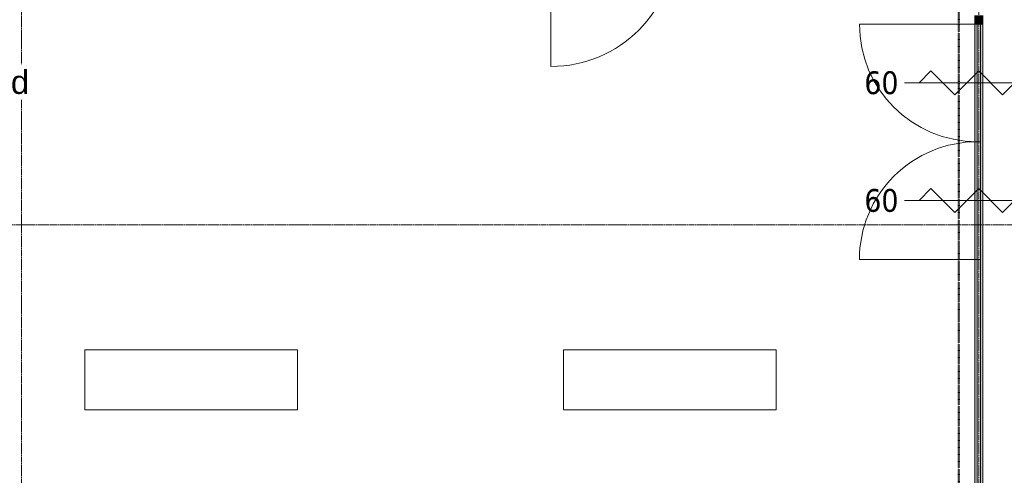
# Model space of a CAD drawing. Header units: millimetres. Extents: x -3388 to 301539, y -5590 to 54660.
# Tile 36 of 216: x 37788 to 45192, y 16117 to 19542. Entities that reach past the tile are written whole.
import ezdxf

# ---------------------------------------------------------------- set-up
doc = ezdxf.new("R2010")
doc.units = ezdxf.units.MM
for name, pattern in [('60_minuten', [7.2, 2.4, -1.6, 0, -1.6, 0, -1.6]), ('Hidden_2_', [7.14375, 4.7625, -2.38125]), ('stramienlijn', [21, 12, -3, 3, -3])]:
    doc.linetypes.add(name, pattern=pattern)
for name, color, linetype, lineweight in [('A-AREA-IDEN', 2, 'Continuous', 18), ('A-DOOR', 31, 'Continuous', 9), ('A-DOOR-HDLN', 31, 'Hidden_2_', 9), ('A-DOOR-IDEN', 31, 'Continuous', 18), ('A-GENM', 13, 'Continuous', 9), ('A-GLAZ', 151, 'Continuous', 9), ('A-GLAZ-CURT', 52, 'Continuous', 9), ('A-GLAZ-CWMG', 51, 'Continuous', 9), ('I-FURN', 30, 'Continuous', 13), ('S-GRID', 1, 'Continuous', 9)]:
    doc.layers.add(name, color=color, linetype=linetype, lineweight=lineweight)
doc.styles.add('Arial', font='arial.ttf', dxfattribs={"height": 177.035928})
doc.styles.add('Tahoma_1', font='tahoma.ttf', dxfattribs={"height": 171.388889})

# ---------------------------------------------------------------- blocks, each defined once
blk = doc.blocks.new('82_FU_WPB_AV_oth_kast - K1 1600x450x900-395265-4e verdieping - bouwdeel 3_ 4_ 5')
at = {"layer": 'I-FURN', "color": 8, "lineweight": 9}
for p, q in [((800, 225), (-800, 225)), ((-800, 225), (-800, -225)), ((800, -225), (800, 225)), ((-800, -225), (800, -225))]:
    blk.add_line(p, q, dxfattribs=at)
blk = doc.blocks.new('Stadhuis Zoetermeer_OTH_interieur_rvt-1-4e verdieping - bouwdeel 3_ 4_ 5')
at = {"color": 8, "lineweight": 9}
for p in [(39077, 16834.2), (42677, 16834.2)]:
    blk.add_blockref('82_FU_WPB_AV_oth_kast - K1 1600x450x900-395265-4e verdieping - bouwdeel 3_ 4_ 5', p, dxfattribs=at)
blk = doc.blocks.new('NLRS_65_GM_WPB_brandscheiding_gen_ISR - 60 minuten-1270785-4e verdieping - bouwdeel 3_ 4_ 5')
at = {"layer": 'A-GENM', "linetype": '60_minuten', "lineweight": 50}
blk.add_line((0, 0), (13200, 0), dxfattribs=at)
blk = doc.blocks.new('32_binnendeur_glas - 32_50_B60_zs_dBXX_open_thick 25mm-2683644-4e verdieping - bouwdeel 3_ 4_ 5')
at = {"layer": 'A-DOOR'}
for p, q in [((442.5, 12.5), (-442.5, 12.5)), ((-442.5, 12.5), (-442.5, -12.5)), ((442.5, -12.5), (442.5, 12.5)), ((-442.5, -12.5), (442.5, -12.5))]:
    blk.add_line(p, q, dxfattribs=at)
blk = doc.blocks.new('Rectangular Mullion - Jansen 60diepx65_60min-2637080-4e verdieping - bouwdeel 3_ 4_ 5')
at = {"layer": 'A-GLAZ-CWMG'}
h = blk.add_hatch(color=256, dxfattribs=at)
h.paths.add_polyline_path([(44970, 18625), (44987.5, 18625), (44987.5, 19510), (44970, 19510), (44970, 19087.2)], flags=0)
h.paths.add_polyline_path([(45012.5, 18625), (45030, 18625), (45030, 19510), (45012.5, 19510), (45012.5, 19087.2)], flags=0)
for p, q in [((44970, 18625), (44970, 19510)), ((45030, 18625), (45030, 19510))]:
    blk.add_line(p, q, dxfattribs=at)
blk = doc.blocks.new('Rectangular Mullion - Jansen 60diepx65_60min-2323798-4e verdieping - bouwdeel 3_ 4_ 5')
at = {"layer": 'A-GLAZ-CWMG'}
blk.add_hatch(color=256, dxfattribs=at).paths.add_polyline_path([(-65, -30), (0, -30), (0, 30), (-65, 30), (-65, -12.5)], flags=0)
at = {"layer": 'A-GLAZ-CWMG', "lineweight": 18}
for p, q in [((0, 30), (-65, 30)), ((-65, 30), (-65, 12.5)), ((-65, -12.5), (-65, -30)), ((-65, -30), (0, -30))]:
    blk.add_line(p, q, dxfattribs=at)
blk = doc.blocks.new('System Panel - Glazed-2637105-4e verdieping - bouwdeel 3_ 4_ 5')
at = {"layer": 'A-GLAZ-CURT', "lineweight": 13}
for p, q in [((2425, 12.5), (-2425, 12.5)), ((2425, -12.5), (2425, 12.5)), ((-2425, -12.5), (2425, -12.5))]:
    blk.add_line(p, q, dxfattribs=at)
blk = doc.blocks.new('Rectangular Mullion - Jansen 60diepx65_60min-2637081-4e verdieping - bouwdeel 3_ 4_ 5')
at = {"layer": 'A-GLAZ-CWMG'}
h = blk.add_hatch(color=256, dxfattribs=at)
h.paths.add_polyline_path([(45030, 12890), (45030, 17740), (45012.5, 17740), (45012.5, 12890)], flags=0)
h.paths.add_polyline_path([(44987.5, 12890), (44987.5, 17740), (44970, 17740), (44970, 12890)], flags=0)
for p, q in [((44970, 12890), (44970, 17740)), ((45030, 12890), (45030, 17740))]:
    blk.add_line(p, q, dxfattribs=at)
blk = doc.blocks.new('BI deur links - BI deur links-4772172-4e verdieping - bouwdeel 3_ 4_ 5')
at = {"layer": 'A-GLAZ', "lineweight": 13}
blk.add_line((442.5, 12.5), (442.5, 897.5), dxfattribs=at)
blk.add_arc((442.5, 12.5), 885, 90, 180, dxfattribs=at)
blk = doc.blocks.new('32_binnendeur_glas - 32_50_B60_zs_dBXX_open_thick 25mm-2668701-4e verdieping - bouwdeel 3_ 4_ 5')
at = {"layer": 'A-DOOR'}
for p, q in [((442.5, 12.5), (-442.5, 12.5)), ((-442.5, 12.5), (-442.5, -12.5)), ((442.5, -12.5), (442.5, 12.5)), ((-442.5, -12.5), (442.5, -12.5))]:
    blk.add_line(p, q, dxfattribs=at)
blk = doc.blocks.new('BI deur rechts - BI deur rechts-4771007-4e verdieping - bouwdeel 3_ 4_ 5')
at = {"layer": 'A-GLAZ', "lineweight": 13}
blk.add_line((-442.5, 12.5), (-442.5, 897.5), dxfattribs=at)
blk.add_arc((-442.5, 12.5), 885, 360, 90, dxfattribs=at)
blk = doc.blocks.new('Rectangular Mullion - Jansen 60diepx65_60min-2245307-4e verdieping - bouwdeel 3_ 4_ 5')
at = {"layer": 'A-GLAZ-CWMG'}
h = blk.add_hatch(color=256, dxfattribs=at)
h.paths.add_polyline_path([(45030, 17740), (45030, 18625), (45012.5, 18625), (45012.5, 17740)], flags=0)
h.paths.add_polyline_path([(44987.5, 17740), (44987.5, 18625), (44970, 18625), (44970, 17740)], flags=0)
for p, q in [((44970, 17740), (44970, 18625)), ((45030, 17740), (45030, 18625))]:
    blk.add_line(p, q, dxfattribs=at)
blk = doc.blocks.new('NL_32_paneel_binnendeur - met slot-4310762-4e verdieping - bouwdeel 3_ 4_ 5')
at = {"layer": 'A-DOOR'}
blk.add_line((498.9, 954), (498.9, 20), dxfattribs=at)
at = {"layer": 'A-DOOR', "lineweight": 13}
for p, q in [((498.9, 20), (-435.1, 20)), ((-435.1, 20), (-435.1, -20)), ((498.9, -20), (498.9, 20)), ((-435.1, -20), (498.9, -20))]:
    blk.add_line(p, q, dxfattribs=at)
at = {"layer": 'A-DOOR'}
blk.add_arc((498.9, 20), 934, 90, 180, dxfattribs=at)
at = {"layer": 'A-DOOR-HDLN'}
blk.add_line((498.9, -20), (-435.1, -20), dxfattribs=at)
blk = doc.blocks.new('02_deursymbool_brandwerendheid klein - zelfsluitend waarde onder_boven-270288-4e verdieping - bouwdeel 3_ 4_ 5')
at = {"layer": 'A-DOOR-IDEN'}
for p, q in [((0, 5.587), (0, -5.587)), ((0, 4.49), (0.898, 3.592)), ((0.898, 3.592), (-0.898, 1.796)), ((-0.898, 1.796), (0.898, 0)), ((0.898, 0), (-0.898, -1.796)), ((-0.898, -1.796), (0.898, -3.592)), ((0.898, -3.592), (0, -4.49))]:
    blk.add_line(p, q, dxfattribs=at)

msp = doc.modelspace()

# ---------------------------------------------------------------- linework, layer by layer
at = {"layer": 'S-GRID', "linetype": 'stramienlijn'}
for p, q in [((37800, 54659.8316), (37800, -4400)), ((45000, 54659.8316), (45000, -4400)), ((130950, 18000), (12500.1395, 18000))]:
    msp.add_line(p, q, dxfattribs=at)

# ---------------------------------------------------------------- block references
at = {"lineweight": 5}
msp.add_blockref('Stadhuis Zoetermeer_OTH_interieur_rvt-1-4e verdieping - bouwdeel 3_ 4_ 5', (0, 0), dxfattribs=at)
at = {"layer": 'A-DOOR'}
for name, p, rotation in [('NL_32_paneel_binnendeur - met slot-4310762-4e verdieping - bouwdeel 3_ 4_ 5', (42281.8562, 20145.0001), 180), ('32_binnendeur_glas - 32_50_B60_zs_dBXX_open_thick 25mm-2683644-4e verdieping - bouwdeel 3_ 4_ 5', (45000, 19067.5), 269.9999999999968), ('32_binnendeur_glas - 32_50_B60_zs_dBXX_open_thick 25mm-2668701-4e verdieping - bouwdeel 3_ 4_ 5', (45000, 18182.5), 269.9999999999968)]:
    msp.add_blockref(name, p, dxfattribs=dict(at, rotation=rotation))
at = {"layer": 'A-DOOR-IDEN', "xscale": 99.99999999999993, "yscale": 99.99999999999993, "zscale": 99.99999999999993, "rotation": 89.99999999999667}
for p in [(45000, 19067.5), (45000, 18182.5)]:
    msp.add_blockref('02_deursymbool_brandwerendheid klein - zelfsluitend waarde onder_boven-270288-4e verdieping - bouwdeel 3_ 4_ 5', p, dxfattribs=at)
at = {"layer": 'A-GENM', "linetype": '60_minuten', "lineweight": 50, "rotation": 89.99999999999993}
msp.add_blockref('NLRS_65_GM_WPB_brandscheiding_gen_ISR - 60 minuten-1270785-4e verdieping - bouwdeel 3_ 4_ 5', (44850, 11675), dxfattribs=at)
at = {"layer": 'A-GLAZ', "rotation": 89.99999999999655}
for name, p in [('BI deur links - BI deur links-4772172-4e verdieping - bouwdeel 3_ 4_ 5', (45000, 19067.5)), ('BI deur rechts - BI deur rechts-4771007-4e verdieping - bouwdeel 3_ 4_ 5', (45000, 18182.5))]:
    msp.add_blockref(name, p, dxfattribs=at)
at = {"layer": 'A-GLAZ-CURT', "rotation": 269.9999999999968}
msp.add_blockref('System Panel - Glazed-2637105-4e verdieping - bouwdeel 3_ 4_ 5', (45000, 15315), dxfattribs=at)
at = {"layer": 'A-GLAZ-CWMG', "rotation": 89.99999999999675}
msp.add_blockref('Rectangular Mullion - Jansen 60diepx65_60min-2323798-4e verdieping - bouwdeel 3_ 4_ 5', (45000, 19575), dxfattribs=at)
at = {"layer": 'A-GLAZ-CWMG'}
for name in ['Rectangular Mullion - Jansen 60diepx65_60min-2637080-4e verdieping - bouwdeel 3_ 4_ 5', 'Rectangular Mullion - Jansen 60diepx65_60min-2245307-4e verdieping - bouwdeel 3_ 4_ 5', 'Rectangular Mullion - Jansen 60diepx65_60min-2637081-4e verdieping - bouwdeel 3_ 4_ 5']:
    msp.add_blockref(name, (0, 0), dxfattribs=at)

# ---------------------------------------------------------------- texts
at = {"layer": 'A-DOOR-IDEN', "lineweight": 9, "char_height": 171.38889, "width": 311.027755, "attachment_point": 2, "line_spacing_factor": 1.000232, "style": 'Tahoma_1'}
for insert in [(44267.7281, 19154.5195), (44267.7281, 18269.5195)]:
    msp.add_mtext('60', dxfattribs=dict(at, insert=insert))

# ---------------------------------------------------------------- next in the draw order: texts
at = {"layer": 'A-AREA-IDEN', "lineweight": 9, "insert": (35975.3789, 19161.5543), "char_height": 177.035928, "width": 2237.671903, "attachment_point": 1, "line_spacing_factor": 0.938532, "style": 'Arial', "bg_fill": 3, "box_fill_scale": 1.25, "bg_fill_color": 0, "bg_fill_transparency": 0}
msp.add_mtext('open werkgebied', dxfattribs=at)

doc.saveas('drawing.dxf')
